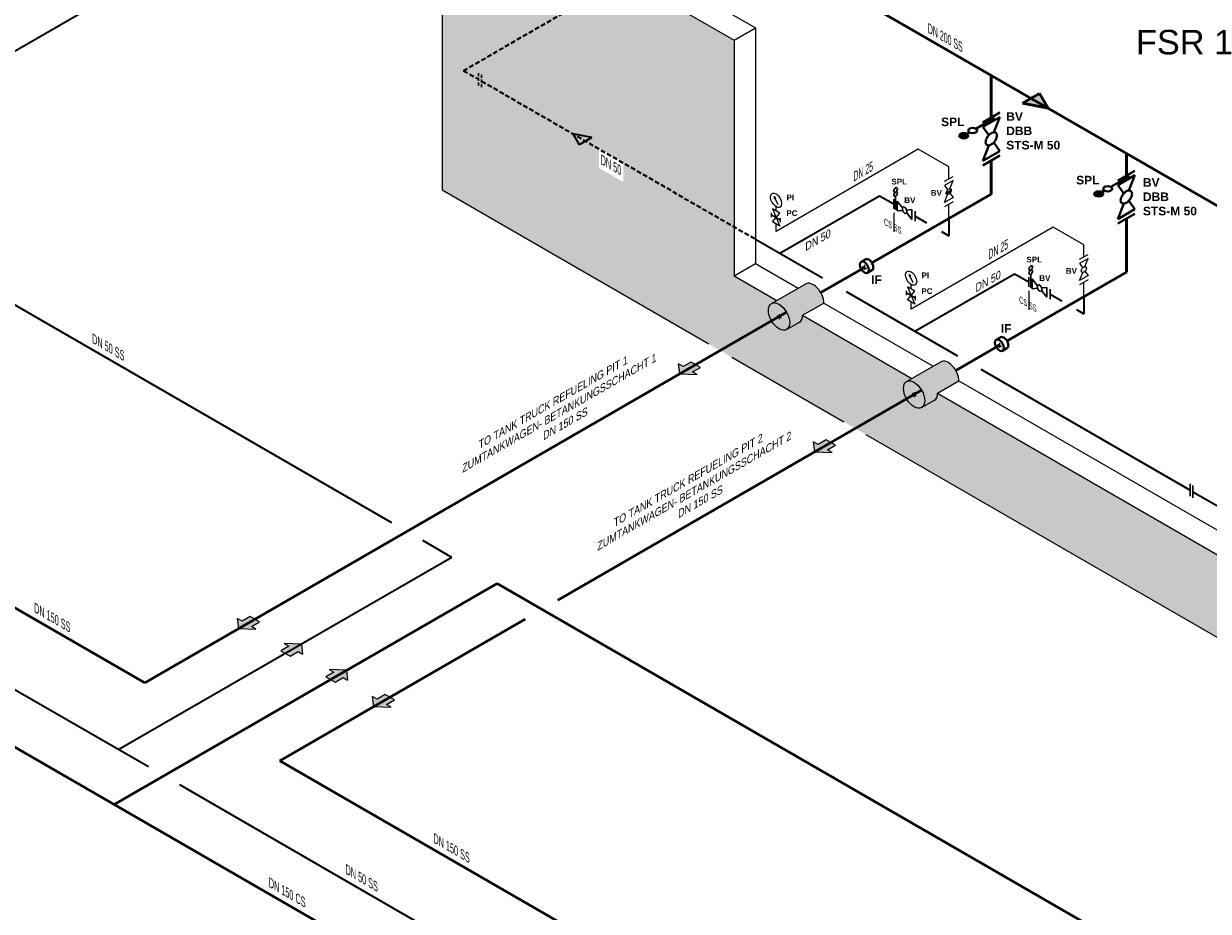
# Model space of a CAD drawing. Header units: millimetres. Extents: x 222 to 2461, y -1493 to 72.
# Tile 3 of 27: x 617 to 1100, y -1164 to -802. Entities that reach past the tile are written whole.
import ezdxf

# ---------------------------------------------------------------- set-up
doc = ezdxf.new("R2010")
doc.units = ezdxf.units.MM
doc.linetypes.add('ACAD_ISO10W100', pattern=[18, 12, -3, 0, -3])
doc.linetypes.add('VERDECKT2', pattern=[0.1875, 0.125, -0.0625])
for name, color, linetype, lineweight in [('Achsen', 253, 'ACAD_ISO10W100', 15), ('Armatur-Entleerung', 7, 'Continuous', 30), ('Armaturen-Auslagerung', 7, 'Continuous', 40), ('Armaturen-Einlagerung', 7, 'Continuous', 40), ('Auslagerung', 1, 'Continuous', 50), ('Einlagerung', 5, 'Continuous', 50), ('Entleerung', 74, 'Continuous', 35), ('Pfeile', 1, 'Continuous', 18), ('Stickstoffsystem', 200, 'Continuous', 25), ('Text', 7, 'Continuous', 18), ('Text groß', 7, 'Continuous', 18)]:
    doc.layers.add(name, color=color, linetype=linetype, lineweight=lineweight)
for name, color, linetype in [('ANLAGEN', 7, 'Continuous'), ('DN 025-', 8, 'Continuous'), ('DN 050', 8, 'Continuous'), ('effekte', 7, 'Continuous'), ('gebäude', 8, 'Continuous'), ('rohrdurchführung', 7, 'Continuous')]:
    doc.layers.add(name, color=color, linetype=linetype)
doc.styles.add('isotext', font='arial.ttf', dxfattribs={"oblique": 30, "height": 3})

# ---------------------------------------------------------------- blocks, each defined once
blk = doc.blocks.new('FILOU_N2_83_2')
at = {"layer": 'ANLAGEN', "color": 7, "linetype": 'Continuous'}
for p, q in [((0, 0), (6.4952, 12.4102)), ((6.4952, 12.4102), (6.4952, 8.0801)), ((6.4952, 8.0801), (12.9904, 11.8301)), ((12.9904, 11.8301), (12.9904, 3.1699)), ((0, 0), (6.4952, -4.9104)), ((12.9904, 3.1699), (6.4952, -0.5801)), ((6.4952, -0.5801), (6.4952, -4.9103))]:
    blk.add_line(p, q, dxfattribs=at)

msp = doc.modelspace()

# ---------------------------------------------------------------- hatches: boundary and pattern name
at = {"layer": 'Armaturen-Einlagerung'}
h = msp.add_hatch(color=256, dxfattribs=at)
edge = h.paths.add_edge_path()
edge.add_ellipse((1000.58974745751, -847.8495683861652), major_axis=(-1.833785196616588, 5.659506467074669e-09), ratio=0.5773502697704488, start_angle=0, end_angle=360)
h = msp.add_hatch(color=256, dxfattribs=at)
edge = h.paths.add_edge_path()
edge.add_ellipse((1055.629754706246, -871.5976422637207), major_axis=(-1.833785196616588, 5.659506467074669e-09), ratio=0.5773502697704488, start_angle=0, end_angle=360)
at = {"layer": 'Auslagerung'}
h = msp.add_hatch(color=256, dxfattribs=at)
h.paths.add_polyline_path([(1034.923425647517, -836.6563416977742), (1031.459324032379, -830.6563416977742), (1027.995222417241, -832.6563416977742)])
h.paths.add_polyline_path([(1024.531120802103, -834.6563416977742), (1034.923425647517, -836.6563416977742), (1027.995222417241, -832.6563416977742)])
for points in [[(886.2502577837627, -941.994306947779), (884.3751831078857, -940.9117315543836), (884.8776478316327, -944.9518357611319), (891.8752220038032, -945.241883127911), (890.0002339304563, -944.1593577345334), (893.2478319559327, -942.2843543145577), (889.4978558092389, -940.1193035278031)], [(941.2902781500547, -973.7717338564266), (939.415203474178, -972.6891584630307), (939.9176681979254, -976.7292626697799), (946.9152423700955, -977.0193100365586), (945.0402542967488, -975.9367846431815), (948.2878523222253, -974.0617812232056), (944.5378761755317, -971.896730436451)], [(706.5103662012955, -1045.767181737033), (704.6352915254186, -1044.684606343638), (705.1377562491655, -1048.724710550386), (712.135330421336, -1049.014757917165), (710.2603423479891, -1047.932232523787), (713.5079403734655, -1046.057229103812), (709.7579642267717, -1043.892178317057)], [(761.5503865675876, -1077.544608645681), (759.6753118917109, -1076.462033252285), (760.1777766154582, -1080.502137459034), (767.1753507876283, -1080.792184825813), (765.3003627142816, -1079.709659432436), (768.5479607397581, -1077.83465601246), (764.7979845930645, -1075.669605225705)]]:
    msp.add_hatch(color=1, dxfattribs=at).paths.add_polyline_path(points)
at = {"layer": 'DN 025-'}
h = msp.add_hatch(color=256, dxfattribs=at)
h.paths.add_polyline_path([(923.2768816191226, -872.6211264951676), (923.7017314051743, -873.5104560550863), (923.8877574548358, -873.3910409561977)])
h.paths.add_polyline_path([(923.5361078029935, -873.6167742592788), (923.7017313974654, -873.5104560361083), (923.27688160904, -872.6211264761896)])
h = msp.add_hatch(color=256, dxfattribs=at)
h.paths.add_polyline_path([(978.316037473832, -904.39905252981), (978.7408872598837, -905.2883820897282), (978.9269133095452, -905.1689669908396)])
h.paths.add_polyline_path([(978.5752636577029, -905.3947002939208), (978.7408872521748, -905.2883820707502), (978.3160374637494, -904.399052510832)])
at = {"layer": 'effekte'}
h = msp.add_hatch(color=9, dxfattribs=at)
h.set_gradient(color1=(201, 200, 192), color2=(242, 242, 242), rotation=330, tint=1, name='CURVED')
h.paths.add_polyline_path([(846.3968309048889, -850.0500386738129), (843.7987194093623, -851.5500599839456), (841.2006419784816, -847.0500606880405), (848.9948710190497, -848.5500585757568), (846.3968309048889, -850.0500386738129), (906.9991178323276, -885.0382827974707), (906.9991178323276, -808.9316157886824), (887.5935001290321, -797.7277771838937), (880.0042742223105, -793.3461294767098), (880.004263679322, -793.3461294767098), (787.9918579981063, -740.2227422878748), (787.9918579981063, -869.9623724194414), (1274.671265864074, -1150.946859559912), (1303.863467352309, -1134.09273417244), (906.9991178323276, -904.9629951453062), (906.9991178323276, -885.0382827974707)])
h.paths.add_polyline_path([(851.9607284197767, -861.0387259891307), (861.877930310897, -866.7644251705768), (861.877930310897, -858.7068931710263), (851.9607284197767, -852.9811939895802)], flags=16)
h = msp.add_hatch(color=253, dxfattribs=at)
h.set_gradient(color1=(156, 156, 156), rotation=29.999999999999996, tint=1, name='CURVED')
edge = h.paths.add_edge_path()
edge.add_ellipse((925.3247559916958, -921.59968894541), major_axis=(3.061862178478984, -5.303300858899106), ratio=0.5773502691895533, start_angle=1.1937117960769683e-12, end_angle=180.0000000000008, ccw=False)
edge.add_line((928.3866181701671, -926.9029898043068), (933.631598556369, -923.8747989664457))
edge.add_ellipse((930.569736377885, -918.5714981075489), major_axis=(3.061862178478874, -5.303300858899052), ratio=0.577350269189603, start_angle=0, end_angle=45.00000000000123)
edge.add_line((934.899863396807, -921.0714981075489), (943.5601174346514, -916.0714981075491))
edge.add_ellipse((939.2299904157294, -913.5714981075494), major_axis=(3.061862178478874, -5.303300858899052), ratio=0.5773502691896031, start_angle=45.00000000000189, end_angle=180)
edge.add_line((936.1681282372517, -908.2681972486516), (922.2628938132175, -916.2963880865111))
h = msp.add_hatch(color=255, dxfattribs=at)
edge = h.paths.add_edge_path()
edge.add_ellipse((925.3248106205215, -921.5997204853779), major_axis=(3.061862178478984, -5.303300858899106), ratio=0.5773502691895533, start_angle=106.1175443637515, end_angle=253.8824556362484)
edge.add_line((921.5332974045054, -921.8257607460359), (927.4163238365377, -918.4291938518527))
edge = h.paths.add_edge_path()
edge.add_ellipse((925.3248106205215, -921.5997204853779), major_axis=(3.061862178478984, -5.303300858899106), ratio=0.5773502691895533, start_angle=89.9999999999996, end_angle=106.1175443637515)
edge.add_line((927.4163238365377, -918.4291938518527), (921.5332974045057, -921.8257607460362))
edge.add_ellipse((925.3248106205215, -921.5997204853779), major_axis=(3.061862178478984, -5.303300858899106), ratio=0.5773502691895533, start_angle=253.8824556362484, end_angle=270.0000000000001)
edge.add_line((922.2629484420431, -923.3674874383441), (928.3866727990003, -919.8319535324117))
edge = h.paths.add_edge_path()
edge.add_ellipse((925.3248106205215, -921.5997204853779), major_axis=(3.061862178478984, -5.303300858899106), ratio=0.5773502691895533, start_angle=73.88245563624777, end_angle=89.9999999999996)
edge.add_line((928.3866727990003, -919.8319535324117), (922.2629484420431, -923.3674874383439))
edge.add_ellipse((925.3248106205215, -921.5997204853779), major_axis=(3.061862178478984, -5.303300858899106), ratio=0.5773502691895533, start_angle=270.0000000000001, end_angle=286.1175443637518)
edge.add_line((923.2332974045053, -924.7702471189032), (929.1163238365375, -921.3736802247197))
edge = h.paths.add_edge_path()
edge.add_ellipse((925.3248106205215, -921.5997204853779), major_axis=(3.061862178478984, -5.303300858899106), ratio=0.5773502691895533, start_angle=286.1175443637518, end_angle=433.8824556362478)
edge.add_line((929.1163238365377, -921.3736802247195), (923.2332974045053, -924.7702471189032))
h = msp.add_hatch(color=253, dxfattribs=at)
h.set_gradient(color1=(156, 156, 156), rotation=29.999999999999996, tint=1, name='CURVED')
edge = h.paths.add_edge_path()
edge.add_ellipse((980.3648251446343, -953.3770876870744), major_axis=(3.061862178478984, -5.303300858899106), ratio=0.5773502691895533, start_angle=1.1937117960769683e-12, end_angle=180.0000000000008, ccw=False)
edge.add_line((983.4266873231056, -958.6803885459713), (988.6716677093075, -955.6521977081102))
edge.add_ellipse((985.6098055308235, -950.3488968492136), major_axis=(3.061862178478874, -5.303300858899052), ratio=0.577350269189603, start_angle=0, end_angle=45.00000000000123)
edge.add_line((989.9399325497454, -952.8488968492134), (998.6001865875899, -947.8488968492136))
edge.add_ellipse((994.2700595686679, -945.3488968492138), major_axis=(3.061862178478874, -5.303300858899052), ratio=0.5773502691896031, start_angle=45.00000000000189, end_angle=180)
edge.add_line((991.2081973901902, -940.0455959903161), (977.302962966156, -948.0737868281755))
h = msp.add_hatch(color=255, dxfattribs=at)
edge = h.paths.add_edge_path()
edge.add_ellipse((980.3648797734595, -953.3771192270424), major_axis=(3.061862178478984, -5.303300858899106), ratio=0.5773502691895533, start_angle=106.1175443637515, end_angle=253.8824556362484)
edge.add_line((976.5733665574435, -953.6031594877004), (982.4563929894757, -950.2065925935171))
edge = h.paths.add_edge_path()
edge.add_ellipse((980.3648797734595, -953.3771192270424), major_axis=(3.061862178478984, -5.303300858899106), ratio=0.5773502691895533, start_angle=89.9999999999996, end_angle=106.1175443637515)
edge.add_line((982.4563929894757, -950.2065925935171), (976.5733665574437, -953.6031594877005))
edge.add_ellipse((980.3648797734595, -953.3771192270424), major_axis=(3.061862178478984, -5.303300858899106), ratio=0.5773502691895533, start_angle=253.8824556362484, end_angle=270.0000000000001)
edge.add_line((977.3030175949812, -955.1448861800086), (983.4267419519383, -951.6093522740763))
edge = h.paths.add_edge_path()
edge.add_ellipse((980.3648797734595, -953.3771192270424), major_axis=(3.061862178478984, -5.303300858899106), ratio=0.5773502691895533, start_angle=73.88245563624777, end_angle=89.9999999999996)
edge.add_line((983.4267419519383, -951.6093522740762), (977.3030175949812, -955.1448861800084))
edge.add_ellipse((980.3648797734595, -953.3771192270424), major_axis=(3.061862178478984, -5.303300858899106), ratio=0.5773502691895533, start_angle=270.0000000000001, end_angle=286.1175443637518)
edge.add_line((978.2733665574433, -956.5476458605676), (984.1563929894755, -953.1510789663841))
edge = h.paths.add_edge_path()
edge.add_ellipse((980.3648797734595, -953.3771192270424), major_axis=(3.061862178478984, -5.303300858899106), ratio=0.5773502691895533, start_angle=286.1175443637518, end_angle=433.8824556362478)
edge.add_line((984.1563929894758, -953.1510789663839), (978.2733665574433, -956.5476458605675))
at = {"layer": 'Einlagerung'}
h = msp.add_hatch(color=256, dxfattribs=at)
h.paths.add_polyline_path([(743.8595712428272, -1066.573672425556), (740.6119736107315, -1068.448676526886), (740.7869619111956, -1068.549706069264), (745.809910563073, -1065.649705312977), (741.9845829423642, -1065.491147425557)])
h.paths.add_polyline_path([(740.7869619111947, -1068.549706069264), (742.4869619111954, -1069.531201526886), (748.9821578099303, -1065.781198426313), (748.9821571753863, -1065.781193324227), (745.8099105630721, -1065.649705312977)])
h.paths.add_polyline_path([(742.4869619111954, -1069.531201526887), (744.1869619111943, -1070.512696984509), (749.2099382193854, -1067.612680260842), (748.9821578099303, -1065.781198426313)])
h.paths.add_polyline_path([(744.1869619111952, -1070.512696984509), (744.3619502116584, -1070.613726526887), (747.6095478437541, -1068.738722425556), (749.4846227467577, -1069.821297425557), (749.209938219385, -1067.612680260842)])
at = {"layer": 'Entleerung'}
h = msp.add_hatch(color=74, dxfattribs=at)
h.paths.add_polyline_path([(841.2006443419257, -847.0500611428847), (848.9948710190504, -848.5500585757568), (846.3967952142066, -850.0500592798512)])
h.paths.add_polyline_path([(841.200641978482, -847.0500606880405), (841.2006443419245, -847.0500611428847), (846.3967952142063, -850.0500592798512), (843.7987194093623, -851.5500599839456)])
h = msp.add_hatch(color=256, dxfattribs=at)
h.paths.add_polyline_path([(725.5134456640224, -1055.981502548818), (722.2658480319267, -1057.856506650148), (722.4408363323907, -1057.957536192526), (727.4637849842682, -1055.057535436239), (723.6384573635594, -1054.898977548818)])
h.paths.add_polyline_path([(722.4408363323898, -1057.957536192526), (724.1408363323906, -1058.939031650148), (730.6360322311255, -1055.189028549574), (730.6360315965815, -1055.189023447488), (727.4637849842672, -1055.057535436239)])
h.paths.add_polyline_path([(724.1408363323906, -1058.939031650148), (725.8408363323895, -1059.920527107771), (730.8638126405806, -1057.020510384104), (730.6360322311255, -1055.189028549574)])
h.paths.add_polyline_path([(725.8408363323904, -1059.920527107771), (726.0158246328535, -1060.021556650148), (729.2634222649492, -1058.146552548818), (731.1384971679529, -1059.229127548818), (730.8638126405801, -1057.020510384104)])

# ---------------------------------------------------------------- linework, layer by layer
at = {"layer": 'Achsen'}
for p, q in [((959.2406128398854, -901.0184229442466), (960.9726636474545, -902.0184229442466)), ((960.10663824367, -900.5184229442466), (960.10663824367, -902.5184229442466)), ((924.4587852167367, -921.0997204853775), (926.1908360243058, -922.0997204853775)), ((925.3248106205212, -920.5997204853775), (925.3248106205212, -922.5997204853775)), ((1014.280681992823, -932.7958216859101), (1016.012732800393, -933.7958216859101)), ((1015.146707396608, -932.2958216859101), (1015.146707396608, -934.2958216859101)), ((979.4988543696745, -952.8771192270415), (981.2309051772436, -953.8771192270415)), ((980.364879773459, -952.3771192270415), (980.364879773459, -954.3771192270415))]:
    msp.add_line(p, q, dxfattribs=at)
at = {"layer": 'Armatur-Entleerung', "linetype": 'VERDECKT2', "ltscale": 10}
for p, q in [((802.8345959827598, -822.3969201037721), (802.8345959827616, -827.3969201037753)), ((804.0117400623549, -823.077940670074), (804.0117400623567, -828.0779406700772))]:
    msp.add_line(p, q, dxfattribs=at)
at = {"layer": 'Armatur-Entleerung'}
for p, q in [((972.0719549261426, -873.6896306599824), (972.0719549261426, -877.6896306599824)), ((972.8313512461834, -872.5536129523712), (972.8313512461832, -878.1294904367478)), ((975.6587073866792, -877.2248345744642), (973.4634358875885, -874.4939434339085)), ((973.4634358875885, -874.4939434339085), (973.4634358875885, -878.4939434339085)), ((973.4634358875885, -878.4939434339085), (975.6582916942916, -878.2985680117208)), ((977.2682683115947, -878.1547384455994), (979.4634012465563, -877.9580466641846)), ((979.4634012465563, -877.9580466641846), (979.4634012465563, -881.9580466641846)), ((980.7275705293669, -878.6869526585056), (980.7275705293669, -882.6869526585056)), ((979.4634012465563, -881.9580466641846), (977.2684068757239, -879.2281947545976)), ((1027.111110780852, -905.4675566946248), (1027.111110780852, -909.4675566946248)), ((1027.870507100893, -904.3315389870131), (1027.870507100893, -909.9074164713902)), ((1030.697863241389, -909.0027606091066), (1028.502591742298, -906.2718694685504)), ((1028.502591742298, -906.2718694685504), (1028.502591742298, -910.2718694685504)), ((1028.502591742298, -910.2718694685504), (1030.697447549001, -910.0764940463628)), ((1032.307424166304, -909.9326644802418), (1034.502557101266, -909.7359726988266)), ((1034.502557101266, -913.735972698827), (1032.307562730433, -911.00612078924)), ((1034.502557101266, -909.7359726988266), (1034.502557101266, -913.735972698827)), ((1035.766726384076, -910.464878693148), (1035.766726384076, -914.464878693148)), ((1092.815410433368, -989.8188487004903), (1092.81541043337, -994.8188487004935)), ((1093.992554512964, -990.4998692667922), (1093.992554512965, -995.4998692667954))]:
    msp.add_line(p, q, dxfattribs=at)
for points in [[(975.922325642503, -876.9556044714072, -0.1593), (976.2388061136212, -876.935235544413, -0.1064), (976.5893733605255, -877.111558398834, -0.0713), (976.9208187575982, -877.4576223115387, -0.0576), (977.1826356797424, -877.9208421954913, -0.0576), (977.3349176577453, -878.4306889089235, -0.0713), (977.3544551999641, -878.9094972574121, -0.1064), (977.23840774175, -879.2843825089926, -0.1593), (977.0043729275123, -879.4982562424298, -0.1593), (976.6878924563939, -879.518625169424, -0.1064), (976.3373252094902, -879.342302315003, -0.0713), (976.0058798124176, -878.9962384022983, -0.0576), (975.7440628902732, -878.5330185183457, -0.0576), (975.59178091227, -878.0231718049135, -0.0713), (975.5722433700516, -877.5443634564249, -0.1064), (975.6882908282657, -877.1694782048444, -0.1593)], [(1030.961481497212, -908.7335305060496, -0.1593), (1031.277961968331, -908.7131615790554, -0.1064), (1031.628529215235, -908.8894844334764, -0.0713), (1031.959974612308, -909.2355483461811, -0.0576), (1032.221791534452, -909.6987682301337, -0.0576), (1032.374073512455, -910.2086149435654, -0.0713), (1032.393611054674, -910.6874232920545, -0.1064), (1032.277563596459, -911.062308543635, -0.1593), (1032.043528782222, -911.2761822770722, -0.1593), (1031.727048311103, -911.2965512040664, -0.1064), (1031.3764810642, -911.120228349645, -0.0713), (1031.045035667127, -910.7741644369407, -0.0576), (1030.783218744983, -910.3109445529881, -0.0576), (1030.630936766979, -909.801097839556, -0.0713), (1030.611399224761, -909.3222894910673, -0.1064), (1030.727446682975, -908.9474042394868, -0.1593)]]:
    msp.add_lwpolyline(points, format="xyb", close=True, dxfattribs=at)
at = {"layer": 'Armatur-Entleerung', "extrusion": (0, 0, -1)}
for centre in [(972.8313512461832, -869.9895531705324), (972.8313512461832, -871.6989263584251), (1027.870507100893, -901.7674792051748), (1027.870507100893, -903.476852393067)]:
    msp.add_ellipse(centre, major_axis=(-0.5233865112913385, -0.9065320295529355), ratio=0.5773502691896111, dxfattribs=at)
at = {"layer": 'Armaturen-Auslagerung'}
for p, q in [((1008.35089882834, -842.4326230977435), (1015.279102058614, -838.4326230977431)), ((1008.350905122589, -844.263983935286), (1015.279108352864, -840.2639839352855)), ((1010.754135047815, -847.6828533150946), (1008.350905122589, -844.263983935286)), ((1015.279108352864, -840.2639839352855), (1012.87423639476, -846.4620442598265)), ((1010.80375232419, -851.7982889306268), (1008.350867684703, -858.1200920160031)), ((1008.350867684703, -858.1200920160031), (1015.279070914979, -854.1200920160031)), ((1015.279070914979, -854.1200920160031), (1012.826452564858, -850.6309619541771)), ((1008.350873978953, -859.9514528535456), (1015.279077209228, -855.9514528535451)), ((1063.390906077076, -866.1806969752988), (1070.31910930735, -862.1806969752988)), ((1063.390912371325, -868.0120578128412), (1070.319115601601, -864.0120578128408)), ((1070.319115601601, -864.0120578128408), (1067.914243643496, -870.210118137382)), ((1065.794142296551, -871.43092719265), (1063.390912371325, -868.0120578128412)), ((1065.843759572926, -875.5463628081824), (1063.39087493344, -881.8681658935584)), ((1063.39087493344, -881.8681658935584), (1070.319078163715, -877.8681658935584)), ((1070.319078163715, -877.8681658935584), (1067.866459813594, -874.3790358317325)), ((1063.390881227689, -883.6995267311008), (1070.319084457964, -879.6995267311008)), ((960.6358417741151, -898.2271582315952), (958.7622577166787, -899.3088724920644)), ((963.1703817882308, -902.7352986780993), (961.3739082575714, -903.7724931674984)), ((1015.675910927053, -930.0045569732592), (1013.802326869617, -931.0862712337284)), ((1018.210450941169, -934.5126974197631), (1016.413977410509, -935.5498919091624))]:
    msp.add_line(p, q, dxfattribs=at)
for points in [[(1013.66449664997, -846.6708632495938, -0.1593), (1014.056548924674, -847.2591095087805, -0.1064), (1014.10688961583, -848.1323799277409, -0.0713), (1013.808242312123, -849.157920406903, -0.0576), (1013.205827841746, -850.1796223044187, -0.0576), (1012.391321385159, -851.0418405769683, -0.0713), (1011.488783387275, -851.6132093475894, -0.1064), (1010.635747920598, -851.8070118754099, -0.1593), (1009.962034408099, -851.5935919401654, -0.1593), (1009.569982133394, -851.0053456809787, -0.1064), (1009.519641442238, -850.1320752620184, -0.0713), (1009.818288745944, -849.1065347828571, -0.0576), (1010.420703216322, -848.0848328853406, -0.0576), (1011.235209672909, -847.222614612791, -0.0713), (1012.137747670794, -846.6512458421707, -0.1064), (1012.990783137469, -846.4574433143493, -0.1593)], [(1068.704503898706, -870.4189371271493, -0.1593), (1069.09655617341, -871.007183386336, -0.1064), (1069.146896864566, -871.8804538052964, -0.0713), (1068.84824956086, -872.9059942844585, -0.0576), (1068.245835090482, -873.9276961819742, -0.0576), (1067.431328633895, -874.7899144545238, -0.0713), (1066.528790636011, -875.3612832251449, -0.1064), (1065.675755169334, -875.5550857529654, -0.1593), (1065.002041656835, -875.3416658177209, -0.1593), (1064.60998938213, -874.7534195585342, -0.1064), (1064.559648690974, -873.8801491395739, -0.0713), (1064.85829599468, -872.8546086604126, -0.0576), (1065.460710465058, -871.8329067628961, -0.0576), (1066.275216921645, -870.9706884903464, -0.0713), (1067.17775491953, -870.3993197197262, -0.1064), (1068.030790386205, -870.2055171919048, -0.1593)]]:
    msp.add_lwpolyline(points, format="xyb", close=True, dxfattribs=at)
for centre in [(961.9031121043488, -900.4812282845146), (1016.943181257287, -932.2586270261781)]:
    msp.add_ellipse(centre, major_axis=(1.31275905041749, -2.229115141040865), ratio=0.5736040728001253, start_param=6.24822871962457, end_param=9.449833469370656, dxfattribs=at)
for centre in [(960.10663824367, -901.5184229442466), (1015.146707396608, -933.2958216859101)]:
    msp.add_ellipse(centre, major_axis=(1.31275905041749, -2.229115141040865), ratio=0.5736040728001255, dxfattribs=at)
at = {"layer": 'Armaturen-Einlagerung'}
for p, q in [((1013.135661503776, -840.606181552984), (1005.511640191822, -845.0079122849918)), ((1002.9182762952, -846.5051916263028), (1001.886429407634, -847.1009287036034)), ((1068.175668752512, -864.3542554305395), (1060.551647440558, -868.7559861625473)), ((1057.958283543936, -870.2532655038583), (1056.92643665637, -870.8490025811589))]:
    msp.add_line(p, q, dxfattribs=at)
for centre, major_axis, ratio in [((1004.214958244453, -845.7565519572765), (-1.833785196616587, 5.659505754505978e-09), 0.5773502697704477), ((1000.589747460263, -847.8495683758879), (-1.833785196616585, 5.65950646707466e-09), 0.5773502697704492), ((1059.254965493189, -869.504625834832), (-1.833785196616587, 5.659505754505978e-09), 0.5773502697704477), ((1055.629754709, -871.5976422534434), (-1.833785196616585, 5.65950646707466e-09), 0.5773502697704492)]:
    msp.add_ellipse(centre, major_axis=major_axis, ratio=ratio, dxfattribs=at)
at = {"layer": 'Auslagerung'}
for p, q in [((1126.428723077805, -889.4873438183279), (880.0042300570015, -747.2137024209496)), ((1011.815000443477, -840.4326230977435), (1011.815037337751, -823.3147074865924)), ((1024.531120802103, -834.6563416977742), (1031.459324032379, -830.6563416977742)), ((1034.923425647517, -836.6563416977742), (1024.531120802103, -834.6563416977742)), ((1027.995222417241, -832.6563416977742), (1034.923425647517, -836.6563416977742)), ((1031.459324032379, -830.6563416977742), (1034.923425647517, -836.6563416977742)), ((1011.815000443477, -857.951438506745), (1011.815000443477, -871.6645861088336)), ((1066.855007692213, -864.1806969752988), (1066.855027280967, -855.0920604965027)), ((1011.815000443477, -871.6645861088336), (963.1882244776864, -899.7392683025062)), ((1066.854982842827, -881.6995267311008), (1066.855007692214, -903.4420205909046)), ((960.10663824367, -901.5184229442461), (942.2919072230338, -911.8037626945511)), ((1066.855007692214, -903.4420205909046), (1018.228293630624, -931.5166670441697)), ((928.386672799, -919.8319535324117), (666.8117860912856, -1070.852284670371)), ((1015.146707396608, -933.2958216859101), (997.3319763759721, -943.5811614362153)), ((983.4267419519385, -951.6093522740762), (835.0893591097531, -1037.251980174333)), ((576.4830475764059, -1018.700963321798), (666.8117860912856, -1070.852284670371)), ((821.7835369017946, -1044.93410020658), (721.8518553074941, -1102.62968346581)), ((721.8518553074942, -1102.629683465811), (850.0023468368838, -1176.617404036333))]:
    msp.add_line(p, q, dxfattribs=at)
at = {"layer": 'DN 025-'}
for p, q in [((924.9273013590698, -876.0759171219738), (923.2768816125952, -872.6211264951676)), ((925.9239052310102, -883.1264988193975), (925.9239052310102, -881.4116089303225)), ((979.9664572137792, -907.8538431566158), (978.3160374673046, -904.39905252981)), ((980.9630610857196, -914.9044248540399), (980.9630610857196, -913.1895349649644))]:
    msp.add_line(p, q, dxfattribs=at)
for points in [[(923.2768816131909, -872.6211264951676), (923.8877574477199, -873.3910409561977), (923.5361078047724, -873.6167742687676), (923.2768816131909, -872.6211264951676)], [(922.6067011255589, -883.0228984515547), (925.5917572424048, -879.4082549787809), (922.606701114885, -877.6848320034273), (925.5917572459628, -884.7463214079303), (922.606701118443, -883.0228984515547)], [(922.2745531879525, -881.0195444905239), (922.2745531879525, -879.3046545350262)], [(978.3160374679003, -904.39905252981), (978.9269133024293, -905.1689669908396), (978.5752636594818, -905.39470030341), (978.3160374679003, -904.39905252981)], [(977.3137090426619, -912.7974705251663), (977.3137090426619, -911.0825805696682)], [(977.6458569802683, -914.8008244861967), (980.6309130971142, -911.1861810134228), (977.6458569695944, -909.4627580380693), (980.6309131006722, -916.5242474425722), (977.6458569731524, -914.8008244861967)]]:
    msp.add_lwpolyline(points, dxfattribs=at)
for points in [[(922.2745531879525, -880.1620994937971), (925.9239052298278, -882.2690538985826)], [(977.3137090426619, -911.940025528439), (980.9630610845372, -914.0469799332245)]]:
    msp.add_lwpolyline(points, close=True, dxfattribs=at)
for centre in [(924.0992293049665, -874.1819895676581), (979.1383851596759, -905.9599156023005)]:
    msp.add_ellipse(centre, major_axis=(1.619276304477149, -2.749593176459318), ratio=0.5736040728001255, dxfattribs=at)
at = {"layer": 'DN 050'}
for p, q in [((992.7568051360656, -866.4564015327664), (996.2209067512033, -864.4564015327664)), ((996.2209067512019, -866.1884531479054), (992.7568051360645, -868.1884531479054)), ((992.7568051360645, -868.1884531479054), (994.0234331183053, -869.9915663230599)), ((994.953521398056, -869.4550596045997), (996.2209067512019, -866.1884531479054)), ((992.7567864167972, -875.116627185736), (994.0234103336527, -871.8507803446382)), ((996.2208880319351, -873.116627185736), (992.7567864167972, -875.116627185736)), ((994.9529814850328, -871.313932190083), (996.2208880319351, -873.116627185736)), ((996.2208880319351, -874.8486788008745), (992.7567864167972, -876.8486788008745)), ((1047.795960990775, -898.2343275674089), (1051.260062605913, -896.2343275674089)), ((1051.260062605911, -897.9663791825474), (1047.795960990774, -899.9663791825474)), ((1049.992677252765, -901.2329856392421), (1051.260062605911, -897.9663791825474)), ((1047.795960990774, -899.9663791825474), (1049.062588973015, -901.7694923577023)), ((1047.795942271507, -906.8945532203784), (1049.062566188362, -903.6287063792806)), ((1051.260043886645, -904.8945532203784), (1047.795942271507, -906.8945532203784)), ((1051.260043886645, -906.6266048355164), (1047.795942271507, -908.6266048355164)), ((1049.992137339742, -903.0918582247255), (1051.260043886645, -904.8945532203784))]:
    msp.add_line(p, q, dxfattribs=at)
for points in [[(995.3184906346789, -869.5487446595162, -0.1593), (995.4943708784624, -869.8126403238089, -0.1064), (995.5169544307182, -870.2044018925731, -0.0713), (995.3829769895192, -870.664473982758, -0.0576), (995.1127252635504, -871.1228240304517, -0.0576), (994.7473260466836, -871.5096274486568, -0.0713), (994.3424346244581, -871.7659516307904, -0.1064), (993.9597507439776, -871.8528942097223, -0.1593), (993.6575132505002, -871.7571509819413, -0.1593), (993.4816330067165, -871.4932553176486, -0.1064), (993.4590494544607, -871.1014937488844, -0.0713), (993.5930268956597, -870.6414216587, -0.0576), (993.8632786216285, -870.1830716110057, -0.0576), (994.2286778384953, -869.7962681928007, -0.0713), (994.6335692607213, -869.5399440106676, -0.1064), (995.0162531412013, -869.4530014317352, -0.1593)], [(1050.357646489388, -901.3266706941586, -0.1593), (1050.533526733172, -901.5905663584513, -0.1064), (1050.556110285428, -901.9823279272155, -0.0713), (1050.422132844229, -902.4424000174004, -0.0576), (1050.15188111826, -902.9007500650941, -0.0576), (1049.786481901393, -903.2875534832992, -0.0713), (1049.381590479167, -903.5438776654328, -0.1064), (1048.998906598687, -903.6308202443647, -0.1593), (1048.69666910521, -903.5350770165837, -0.1593), (1048.520788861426, -903.271181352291, -0.1064), (1048.49820530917, -902.8794197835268, -0.0713), (1048.632182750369, -902.4193476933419, -0.0576), (1048.902434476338, -901.9609976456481, -0.0576), (1049.267833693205, -901.5741942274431, -0.0713), (1049.672725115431, -901.3178700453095, -0.1064), (1050.055408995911, -901.2309274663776, -0.1593)]]:
    msp.add_lwpolyline(points, format="xyb", close=True, dxfattribs=at)
at = {"layer": 'Einlagerung'}
for p, q in [((810.3585136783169, -1030.345542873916), (654.321760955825, -1120.433403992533)), ((810.3585136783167, -1030.345542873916), (1076.914638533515, -1184.241792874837)), ((527.0639707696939, -1046.961084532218), (800.8140096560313, -1205.010743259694))]:
    msp.add_line(p, q, dxfattribs=at)
at = {"layer": 'Entleerung'}
for p, q in [((975.5509317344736, -604.5590855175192), (524.2128332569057, -865.1392577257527)), ((767.5450688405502, -1005.627189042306), (524.2128332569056, -865.1392577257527)), ((993.4494995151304, -871.2985759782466), (995.5280498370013, -870.0609832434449)), ((792.0117654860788, -1019.753042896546), (780.1957469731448, -1012.931061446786)), ((792.011765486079, -1019.753042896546), (656.2687128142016, -1098.124330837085)), ((550.5715621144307, -1037.100205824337), (668.2901370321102, -1105.064885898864)), ((680.9408310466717, -1112.368749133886), (825.1103991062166, -1195.60487883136))]:
    msp.add_line(p, q, dxfattribs=at)
at = {"layer": 'Entleerung', "linetype": 'VERDECKT2', "ltscale": 15}
for p, q in [((796.6867429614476, -821.3488828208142), (871.2568531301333, -778.2958096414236)), ((796.6867429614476, -821.3488828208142), (802.8345959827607, -824.898347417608)), ((804.0117400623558, -825.5793465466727), (915.659371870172, -890.0382109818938))]:
    msp.add_line(p, q, dxfattribs=at)
at = {"layer": 'Entleerung', "color": 74}
for p, q in [((848.9948710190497, -848.5500585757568), (841.2006419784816, -847.0500606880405)), ((841.2006419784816, -847.0500606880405), (843.7987194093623, -851.5500599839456)), ((848.9948710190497, -848.5500585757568), (843.7987194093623, -851.5500599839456)), ((925.619513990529, -895.7886191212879), (966.2519690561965, -872.3294602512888)), ((966.2519690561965, -872.3294602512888), (972.0719549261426, -875.6896306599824)), ((980.7275705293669, -880.6869526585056), (985.4576868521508, -883.4178865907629)), ((994.4888559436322, -881.6678402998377), (994.4888559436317, -888.6320344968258)), ((991.4576868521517, -886.8819882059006), (994.4888559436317, -888.6320344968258)), ((915.6593718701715, -890.0382109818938), (942.9928115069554, -905.8189530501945)), ((980.6599784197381, -927.5657896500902), (1021.291124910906, -904.1073862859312)), ((1021.291124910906, -904.1073862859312), (1027.111110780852, -907.4675566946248)), ((952.6579003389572, -911.3990145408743), (998.0332759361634, -937.5961235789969)), ((1035.766726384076, -912.464878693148), (1040.49684270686, -915.1958126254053)), ((1049.528011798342, -913.4457663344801), (1049.528011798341, -920.4099605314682)), ((1046.496842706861, -918.659914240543), (1049.528011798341, -920.4099605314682)), ((1007.544241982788, -943.086620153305), (1092.815410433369, -992.3178284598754)), ((1093.992554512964, -992.9974431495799), (1181.232892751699, -1043.364952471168))]:
    msp.add_line(p, q, dxfattribs=at)
at = {"layer": 'gebäude'}
for p, q in [((787.9918579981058, -740.2227422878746), (906.9991178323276, -808.9316157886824)), ((787.9918579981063, -740.2227422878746), (787.9918579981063, -869.962372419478)), ((805.3123660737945, -740.2227422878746), (915.6593718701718, -803.9316157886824)), ((906.9991178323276, -808.9316157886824), (915.6593718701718, -803.9316157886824)), ((915.6593718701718, -803.9316157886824), (915.6593718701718, -899.9629951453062)), ((906.9991178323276, -808.9316157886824), (906.9991178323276, -904.9629951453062)), ((787.9918579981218, -869.9623724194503), (896.677589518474, -932.7121087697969)), ((906.9991178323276, -904.9629951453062), (915.6593718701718, -899.9629951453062)), ((915.6593718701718, -899.9629951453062), (933.1063206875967, -910.0359957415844)), ((906.9991178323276, -904.9629951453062), (924.4460666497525, -915.0359957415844)), ((943.5601720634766, -916.0715296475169), (988.1463898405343, -941.8133944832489)), ((934.8999180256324, -921.0715296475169), (979.4861358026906, -946.8133944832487)), ((906.077589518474, -938.1392013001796), (951.7176586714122, -964.4895075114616)), ((998.600241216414, -947.8489283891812), (1172.635870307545, -1048.328445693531)), ((989.9399871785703, -952.8489283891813), (1163.9756162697, -1053.328445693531)), ((960.7190737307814, -969.6864769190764), (1134.783414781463, -1070.182571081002))]:
    msp.add_line(p, q, dxfattribs=at)
at = {"layer": 'rohrdurchführung'}
for p, q in [((922.2629484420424, -916.2964196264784), (936.168182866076, -908.2682287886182)), ((934.8999180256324, -921.0715296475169), (943.5601720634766, -916.0715296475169)), ((928.386672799, -926.9030213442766), (933.6316531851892, -923.874830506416)), ((977.3030175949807, -948.0738183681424), (991.2082520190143, -940.0456275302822)), ((989.9399871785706, -952.8489283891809), (998.6002412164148, -947.8489283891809)), ((983.4267419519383, -958.6804200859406), (988.6717223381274, -955.65222924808))]:
    msp.add_line(p, q, dxfattribs=at)
for centre, start_param, end_param in [((939.2300450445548, -913.5715296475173), 0.7853981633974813, 3.141592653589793), ((930.5697910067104, -918.5715296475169), 0, 0.7853981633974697), ((994.2701141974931, -945.3489283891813), 0.7853981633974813, 3.141592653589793), ((985.6098601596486, -950.3489283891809), 0, 0.7853981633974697)]:
    msp.add_ellipse(centre, major_axis=(3.061862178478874, -5.303300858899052), ratio=0.577350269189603, start_param=start_param, end_param=end_param, dxfattribs=at)
for centre, major_axis in [((925.3248106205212, -921.5997204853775), (3.061862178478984, -5.303300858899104)), ((980.3648797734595, -953.3771192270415), (3.061862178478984, -5.303300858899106))]:
    msp.add_ellipse(centre, major_axis=major_axis, ratio=0.5773502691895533, dxfattribs=at)
at = {"layer": 'Stickstoffsystem'}
for p, q in [((982.0225567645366, -853.4151434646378), (924.0988137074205, -886.857432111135)), ((994.4888559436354, -860.6125646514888), (982.0225567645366, -853.4151434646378)), ((994.4888559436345, -865.4564015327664), (994.4888559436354, -860.6125646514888)), ((924.0992291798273, -878.5465435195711), (924.0992291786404, -876.765842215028)), ((994.4888559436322, -881.6678402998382), (994.4888372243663, -875.8486788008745)), ((924.0988137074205, -886.857432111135), (924.0992291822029, -883.8846099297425)), ((1037.061712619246, -885.1930694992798), (979.1379695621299, -918.635358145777)), ((1049.528011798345, -892.3904906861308), (1037.061712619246, -885.1930694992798)), ((1049.528011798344, -897.2343275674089), (1049.528011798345, -892.3904906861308)), ((1049.528011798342, -913.4457663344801), (1049.527993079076, -907.6266048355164)), ((979.1383850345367, -910.324469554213), (979.1383850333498, -908.5437682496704)), ((979.1379695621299, -918.635358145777), (979.1383850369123, -915.6625359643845))]:
    msp.add_line(p, q, dxfattribs=at)
at = {"layer": 'Text groß'}
for p, q in [((972.0719549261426, -879.2638255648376), (972.0719549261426, -887.0785623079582)), ((1027.111110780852, -911.04175159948), (1027.111110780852, -918.8564883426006))]:
    msp.add_line(p, q, dxfattribs=at)

# ---------------------------------------------------------------- block references
at = {"layer": 'Einlagerung', "xscale": -0.4999999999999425, "yscale": 0.5, "zscale": 0.5, "rotation": 59.9999999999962}
msp.add_blockref('FILOU_N2_83_2', (748.9821571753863, -1065.781193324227), dxfattribs=at)
at = {"layer": 'Entleerung', "xscale": -0.4999999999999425, "yscale": 0.5, "zscale": 0.5, "rotation": 59.9999999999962}
msp.add_blockref('FILOU_N2_83_2', (730.6360315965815, -1055.189023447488), dxfattribs=at)
at = {"layer": 'Pfeile', "xscale": -0.4999999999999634, "yscale": 0.5, "zscale": 0.5, "rotation": 239.9999879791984}
for p in [(884.8776478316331, -944.9518357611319), (939.9176681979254, -976.7292626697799), (705.1377562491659, -1048.724710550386), (760.1777766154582, -1080.502137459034)]:
    msp.add_blockref('FILOU_N2_83_2', p, dxfattribs=at)

# ---------------------------------------------------------------- texts
at = {"layer": 'Stickstoffsystem', "char_height": 3.5, "attachment_point": 9, "rotation": 29.99999999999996}
for insert in [(963.653218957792, -862.1014645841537), (1018.692374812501, -893.8793906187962)]:
    msp.add_mtext('\\W0.7;\\Q30;DN 25 ', dxfattribs=dict(at, insert=insert))
at = {"layer": 'Text', "attachment_point": 1}
for s, insert, char_height, width in [('{\\fArial|b1|i0|c0|p34;BV\\PDBB\\PSTS-M 50}', (1017.899667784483, -838.2894370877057), 3.5, 26.1487046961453), ('{\\fArial|b1|i0|c0|p34;SPL}', (991.3406489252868, -840.4671927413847), 3.5, 5.46291058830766), ('{\\fArial|b1|i0|c0|p34;SPL}', (1046.380656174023, -864.2152666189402), 3.5, 5.46291058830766), ('{\\fArial|b1|i0|c0|p34;SPL}', (971.1070514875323, -865.4041634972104), 2.34180516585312, 5.46291058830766), ('{\\fArial|b1|i0|c0|p34;BV\\PDBB\\PSTS-M 50}', (1073.618039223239, -865.1634003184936), 3.5, 24.5773770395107), ('{\\fArial|b1|i0|c0|p34;PI}', (928.3407079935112, -871.8341874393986), 2.34180516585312, 5.46291058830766), ('{\\fArial|b1|i0|c0|p34;BV}', (976.3321231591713, -872.9700815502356), 2.34180516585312, 5.46291058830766), ('{\\fArial|b1|i0|c0|p34;BV}', (987.1396129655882, -870.0222068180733), 2.34180516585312, 5.46291058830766), ('{\\fArial|b1|i0|c0|p34;PC}', (928.280086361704, -878.2718231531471), 2.34180516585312, 5.46291058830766), ('{\\fArial|b1|i0|c0|p34;SPL}', (1026.146207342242, -897.1820895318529), 2.34180516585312, 5.46291058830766), ('{\\fArial|b1|i0|c0|p34;BV}', (1042.178768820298, -901.8001328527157), 2.34180516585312, 5.46291058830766), ('{\\fArial|b1|i0|c0|p34;IF}', (962.8212219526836, -904.8082900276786), 3.5, 5.46291058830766), ('{\\fArial|b1|i0|c0|p34;PI}', (983.3798638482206, -903.6121134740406), 2.34180516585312, 5.46291058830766), ('{\\fArial|b1|i0|c0|p34;BV}', (1031.371279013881, -904.7480075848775), 2.34180516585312, 5.46291058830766), ('{\\fArial|b1|i0|c0|p34;PC}', (983.3192422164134, -910.0497491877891), 2.34180516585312, 5.46291058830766), ('{\\fArial|b1|i0|c0|p34;IF}', (1015.699116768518, -924.6832934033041), 3.5, 5.46291058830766)]:
    msp.add_mtext(s, dxfattribs=dict(at, insert=insert, char_height=char_height, width=width))
at = {"layer": 'Text groß', "style": 'isotext', "oblique": 30}
for rotation, p in [(29.99999999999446, (936.0616275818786, -894.9949750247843)), (29.99999999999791, (1005.375867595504, -911.8231938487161))]:
    msp.add_text('DN 50', height=3, rotation=rotation, dxfattribs=at).set_placement(p)
at = {"layer": 'Text groß', "attachment_point": 9, "rotation": 330}
for s, insert, char_height in [('{\\Q-30;\\W0.7;DN 200 SS}', (1000.121119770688, -814.0371185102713), 3.5), ('\\W0.7;\\Q330;{\\fArial|b0|i0|c0|p34;DN 50}', (860.9783213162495, -864.242509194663), 3.5), ('{\\Q-30;\\W0.7;CS SS}', (975.1869621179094, -888.1776398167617), 2.342), ('{\\Q-30;\\W0.7;CS SS}', (1030.264021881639, -919.9111328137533), 2.342), ('{\\fArial|b0|i0|c0|p34;\\Q-30;\\W0.7;DN 50 SS}', (658.4983744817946, -939.9452837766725), 3.5), ('{\\fArial|b0|i0|c0|p34;\\Q-30;\\W0.7;DN 150 SS}', (636.4952123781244, -1050.625237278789), 3.5), ('{\\fArial|b0|i0|c0|p34;\\Q-30;\\W0.7;DN 150 SS}', (799.2516623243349, -1144.592718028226), 3.5), ('{\\fArial|b0|i0|c0|p34;\\Q-30;\\W0.7;DN 50 SS}', (761.7809859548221, -1156.317962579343), 3.5), ('{\\fArial|b0|i0|c0|p34;\\Q-30;\\W0.7;DN 150 CS}', (732.3110960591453, -1162.73680254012), 3.5)]:
    msp.add_mtext(s, dxfattribs=dict(at, insert=insert, char_height=char_height))
at = {"layer": 'Text groß', "insert": (1070.781836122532, -804.7101296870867), "char_height": 15, "width": 39.17095198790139, "attachment_point": 1, "line_spacing_factor": 0.6000000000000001}
msp.add_mtext('{\\fArial|b0|i0|c0|p34;\\H0.6667x;FSR 1}', dxfattribs=at)
at = {"layer": 'Text groß', "char_height": 3, "width": 96.50754113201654, "attachment_point": 2, "rotation": 29.999999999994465, "style": 'isotext'}
for s, insert in [('TO TANK TRUCK REFUELING PIT 1 {\\L\\P}ZUMTANKWAGEN- BETANKUNGSSCHACHT 1 \\PDN 150 SS', (831.7523302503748, -955.6225230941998)), ('TO TANK TRUCK REFUELING PIT 2 {\\L\\P}ZUMTANKWAGEN- BETANKUNGSSCHACHT 2 \\PDN 150 SS', (886.7923994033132, -987.3999218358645))]:
    msp.add_mtext(s, dxfattribs=dict(at, insert=insert))

doc.saveas('drawing.dxf')
